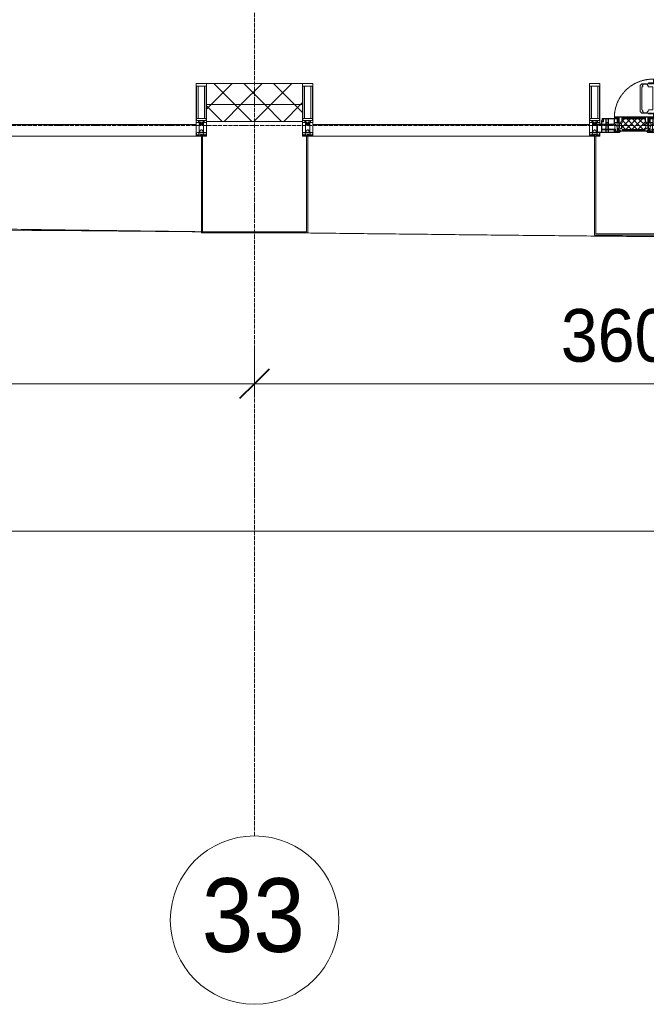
# Model space of a CAD drawing. Header units: millimetres. Extents: x 105790 to 201854, y 7718 to 225473.
# Tile 28 of 50: x 128435 to 131410, y 11226 to 15903. Entities that reach past the tile are written whole.
import ezdxf

# ---------------------------------------------------------------- set-up
doc = ezdxf.new("R2010")
doc.units = ezdxf.units.MM
for name, pattern in [('-D1-02х01', [3, 2, -1]), ('ADSK_Линия сетки', [25, 20, -2.5, 0, -2.5]), ('Линия сетки', [25, 20, -2.5, 0, -2.5])]:
    doc.linetypes.add(name, pattern=pattern)
for name, color, linetype, lineweight in [('Импосты витража', 7, 'Continuous', 18), ('Колонны', 7, 'Continuous', 18), ('Окна', 7, 'Continuous', 18), ('Оси', 7, 'Continuous', 9), ('Панели витража', 7, 'Continuous', 18), ('Размеры', 7, 'Continuous', 9), ('Размеры-100', 7, 'Continuous', 9), ('Стены разрез', 7, 'Continuous', 40), ('Стены штриховка', 7, 'Continuous', 40), ('Форма', 7, 'Continuous', 18), ('Формообразующий элемент-перекрытие', 7, 'Continuous', 18), ('Элементы узлов', 7, 'Continuous', 18)]:
    doc.layers.add(name, color=color, linetype=linetype, lineweight=lineweight)
doc.styles.add('Arial', font='arial.ttf', dxfattribs={"width": 0.9, "height": 250})
doc.styles.add('Arial_1', font='arial.ttf', dxfattribs={"width": 0.9, "height": 350})
doc.dimstyles.new('Основной_2_5_мм', dxfattribs={"dimscale": 304.8, "dimtxt": 255.06485, "dimasz": 0.463911, "dimexe": 0.492126, "dimexo": 0.492126, "dimgap": 0.098425, "dimtad": 1, "dimdec": 0, "dimdsep": 46, "dimtxsty": 'Arial', "dimblk1": 'OBLIQUE', "dimblk2": 'OBLIQUE', "dimsah": 1, "dimcen": 0.09, "dimdle": 0.492126, "dimazin": 2, "dimtfac": 1, "dimtdec": 4, "dimtix": 1, "dimtmove": 0, "dimatfit": 3, "dimfxl": 1, "dimtvp": 1, "dimtolj": 1, "dimtzin": 0, "dimlwd": 20, "dimlwe": 20, "dimarcsym": 2})
pattern_1 = [(45, (0, 0), (-70.71068, 70.71068), []), (135, (0, 0), (-70.71068, -70.71068), [])]

# ---------------------------------------------------------------- blocks, each defined once
blk = doc.blocks.new('A_PAN_Створка - 383мм-7508021-МКСС_К4_L23_78_000_')
at = {"layer": 'Панели витража', "lineweight": 5}
h = blk.add_hatch(dxfattribs=at)
h.set_pattern_fill('FP_5', color=256, style=0, pattern_type=2)
h.set_pattern_definition([(45, (-131350, -15350), (-14.1421356, 14.1421356), []), (135, (-131350, -15350), (-14.1421356, -14.1421356), [])])
h.paths.add_polyline_path([(54.5, 31.8), (54.9, 34.1), (57.2, 36.4), (57.2, 60.8), (54.6, 63.4), (53.6, 82.7), (-54.6, 81.8), (-54.6, 63.4), (-57.2, 60.8), (-57.2, 36.4), (-54.9, 34.1), (-54.5, 31.8), (53.6, 31.8)])
at = {"layer": 'Окна', "lineweight": 5}
for p, q in [((39.7, 249), (31.1, 240.4)), ((31.1, 117.6), (31.1, 240.4)), ((41.4, 234.2), (39.1, 233.8)), ((70.1, 249), (39.7, 249)), ((41.4, 234.2), (43.5, 236.3)), ((45, 244.7), (42.3, 239.8)), ((42.3, 239.8), (43.5, 236.3)), ((45.9, 246.8), (45, 244.7)), ((63.3, 246.8), (45.9, 246.8)), ((64.1, 245), (63.3, 246.8)), ((64.1, 245), (66.7, 241)), ((66.7, 241), (68.6, 239.7)), ((68.6, 239.7), (68.6, 236.4)), ((68.6, 236.4), (71.1, 233.9)), ((70.1, 252.9), (70.1, 249)), ((95.1, 252.9), (70.1, 252.9)), ((71.1, 233.9), (89.5, 233.9)), ((74.1, 248.4), (74.1, 252.9)), ((89.1, 248.4), (74.1, 248.4)), ((89.1, 252.9), (89.1, 248.4)), ((89.5, 233.9), (90.6, 232.8)), ((93.1, 248.4), (93.1, 252.9)), ((97.9, 248.4), (93.1, 248.4)), ((95.1, 270.5), (95.1, 252.9)), ((99.6, 270.5), (95.1, 270.5)), ((97.9, 262.4), (95.1, 262.4)), ((97.9, 262.4), (97.9, 248.4)), ((99.6, 270.5), (99.6, 87.5)), ((39.1, 179), (39.1, 233.8)), ((90.6, 125.2), (90.6, 232.8)), ((39.1, 179), (39.1, 124.2)), ((39.7, 109), (31.1, 117.6)), ((41.4, 123.8), (39.1, 124.2)), ((70.1, 109), (39.7, 109)), ((41.4, 123.8), (43.5, 121.7)), ((42.3, 118.2), (43.5, 121.7)), ((45, 113.3), (42.3, 118.2)), ((45.9, 111.2), (45, 113.3)), ((63.3, 111.2), (45.9, 111.2)), ((64.1, 113), (63.3, 111.2)), ((64.1, 113), (66.7, 117)), ((66.7, 117), (68.6, 118.3)), ((68.6, 121.6), (71.1, 124.1)), ((68.6, 118.3), (68.6, 121.6)), ((70.1, 105.1), (70.1, 109)), ((95.1, 105.1), (70.1, 105.1)), ((71.1, 124.1), (89.5, 124.1)), ((74.1, 109.6), (74.1, 105.1)), ((89.1, 109.6), (74.1, 109.6)), ((89.1, 105.1), (89.1, 109.6)), ((89.5, 124.1), (90.6, 125.2)), ((93.1, 109.6), (93.1, 105.1)), ((97.9, 109.6), (93.1, 109.6)), ((95.1, 87.5), (95.1, 105.1)), ((97.9, 95.6), (95.1, 95.6)), ((97.9, 95.6), (97.9, 109.6)), ((-171, 57), (-156, 57)), ((-171, 17), (-171, 57)), ((-153, 73.5), (-150, 73.5)), ((-153, 60), (-153, 73.5)), ((-150, 84), (-78, 84)), ((-150, 73.5), (-150, 84)), ((-91.5, 92), (91.5, 92)), ((-91.5, 87.5), (-91.5, 92)), ((-73.9, 87.5), (-91.5, 87.5)), ((-78, 84), (-78, 23.5)), ((-73.9, 62.5), (-73.9, 87.5)), ((-70, 62.5), (-73.9, 62.5)), ((-70, 32.1), (-70, 62.5)), ((70, 62.5), (70, 32.1)), ((73.9, 62.5), (70, 62.5)), ((73.9, 87.5), (73.9, 62.5)), ((91.5, 87.5), (73.9, 87.5)), ((78, 84), (150, 84)), ((78, 23.5), (78, 84)), ((91.5, 92), (91.5, 87.5)), ((99.6, 87.5), (95.1, 87.5)), ((150, 84), (150, 73.5)), ((150, 73.5), (153, 73.5)), ((153, 73.5), (153, 60)), ((156, 57), (171, 57)), ((171, 57), (171, 17)), ((-67.9, 17), (-171, 17)), ((-78, 23.5), (-67.9, 23.5)), ((-61.4, 23.5), (-70, 32.1)), ((-67.9, 23.5), (-64.6, 26.8)), ((-67.9, 17), (-67.9, 23.5)), ((-61.4, 23.5), (-67.9, 17)), ((-64.6, 26.8), (-61.4, 23.5)), ((61.4, 23.5), (-61.4, 23.5)), ((70, 32.1), (61.4, 23.5)), ((61.4, 23.5), (64.6, 26.8)), ((67.9, 17), (61.4, 23.5)), ((64.6, 26.8), (67.9, 23.5)), ((67.9, 23.5), (67.9, 17)), ((67.9, 23.5), (78, 23.5)), ((171, 17), (67.9, 17))]:
    blk.add_line(p, q, dxfattribs=at)
at = {"layer": 'Окна', "color": 253, "lineweight": 5, "true_color": 0xaaaaaa}
for p, q in [((-171, 55.5), (-152, 55.5)), ((-152, 20), (-152, 73.5)), ((-150.5, 69.5), (-150.5, 73.5)), ((-145, 69.5), (-150.5, 69.5)), ((-150.5, 33.6), (-150.5, 68)), ((-150.5, 68), (-143.5, 68)), ((-150.5, 56.6), (-132.4, 56.6)), ((-136.4, 52.4), (-150.5, 52.4)), ((-148.5, 82.5), (-132.4, 82.5)), ((-148.5, 81), (-148.5, 82.5)), ((-143.5, 81), (-148.5, 81)), ((-145, 69.5), (-145, 79.5)), ((-143.5, 68), (-143.5, 81)), ((-137.2, 54.8), (-135.8, 50.8)), ((-132.5, 54.8), (-137.2, 54.8)), ((-132.1, 49), (-135.8, 50.8)), ((-132.5, 53.8), (-133.4, 52)), ((-133.4, 52), (-130.1, 50.4)), ((-132.5, 53.8), (-132.5, 54.8)), ((-132.4, 56.6), (-132.4, 82.5)), ((-132.1, 49), (-132.1, 36.8)), ((-131, 82.5), (-120.8, 82.5)), ((-131, 82.5), (-131, 64.6)), ((-131, 64.6), (-120.8, 64.6)), ((-131, 56.5), (-131, 62.6)), ((-120.8, 62.6), (-131, 62.6)), ((-131, 56.5), (-120.8, 56.5)), ((-131, 55.1), (-131, 52.7)), ((-120.8, 55.1), (-131, 55.1)), ((-129.4, 51.1), (-131, 52.7)), ((-130.1, 50.4), (-129.4, 51.1)), ((-130.1, 35.3), (-130.1, 50.4)), ((-122.4, 51.1), (-120.8, 52.7)), ((-121.7, 50.4), (-122.4, 51.1)), ((-118.4, 52), (-121.7, 50.4)), ((-121.7, 35.3), (-121.7, 50.4)), ((-120.8, 82.5), (-120.8, 64.6)), ((-120.8, 56.5), (-120.8, 62.6)), ((-120.8, 55.1), (-120.8, 52.7)), ((-119.7, 49), (-115.9, 50.8)), ((-119.7, 49), (-119.7, 36.8)), ((-119.3, 82.5), (-92.5, 82.5)), ((-119.3, 56.6), (-119.3, 82.5)), ((-92.5, 56.6), (-119.3, 56.6)), ((-119.3, 54.8), (-114.6, 54.8)), ((-119.3, 53.8), (-119.3, 54.8)), ((-119.3, 53.8), (-118.4, 52)), ((-114.6, 54.8), (-115.9, 50.8)), ((-94.1, 52.5), (-115.3, 52.5)), ((-89.9, 50.9), (-94.1, 52.5)), ((-92.5, 56.6), (-92.5, 82.5)), ((-90.8, 82.5), (-79.5, 82.5)), ((-90.8, 64.6), (-90.8, 82.5)), ((-80.1, 64.6), (-90.8, 64.6)), ((-90.8, 62.7), (-90.8, 56.6)), ((-80.4, 62.7), (-90.8, 62.7)), ((-90.8, 56.6), (-85.9, 56.6)), ((-89.9, 52.2), (-88.6, 53.5)), ((-89.9, 52.2), (-89.9, 50.9)), ((-89.9, 35.1), (-89.9, 50.9)), ((-85.9, 53.5), (-88.6, 53.5)), ((-85.9, 56.6), (-85.9, 53.5)), ((-85.9, 53.5), (-78, 45.6)), ((-85, 84), (-85, 87.5)), ((-85, 87.5), (-78, 87.5)), ((-78, 84), (-85, 84)), ((-80.4, 61.1), (-80.4, 62.7)), ((-78, 61.1), (-80.4, 61.1)), ((-80.1, 66.1), (-80.1, 64.6)), ((-78, 66.1), (-80.1, 66.1)), ((-79.5, 82.5), (-79.5, 80.6)), ((-79.5, 80.6), (-78, 80.6)), ((-78, 87.5), (-78, 84)), ((-78, 66.1), (-78, 61.1)), ((78, 87.5), (78, 84)), ((85, 87.5), (78, 87.5)), ((78, 84), (85, 84)), ((79.5, 80.6), (78, 80.6)), ((78, 66.1), (78, 61.1)), ((78, 66.1), (80.1, 66.1)), ((78, 61.1), (80.4, 61.1)), ((85.9, 53.5), (78, 45.6)), ((90.8, 82.5), (79.5, 82.5)), ((79.5, 82.5), (79.5, 80.6)), ((80.1, 66.1), (80.1, 64.6)), ((80.1, 64.6), (90.8, 64.6)), ((80.4, 62.7), (90.8, 62.7)), ((80.4, 61.1), (80.4, 62.7)), ((85, 84), (85, 87.5)), ((85.9, 56.6), (85.9, 53.5)), ((90.8, 56.6), (85.9, 56.6)), ((85.9, 53.5), (88.6, 53.5)), ((89.9, 52.2), (88.6, 53.5)), ((89.9, 50.9), (94.1, 52.5)), ((89.9, 52.2), (89.9, 50.9)), ((89.9, 35.1), (89.9, 50.9)), ((90.8, 64.6), (90.8, 82.5)), ((90.8, 62.7), (90.8, 56.6)), ((119.3, 82.5), (92.5, 82.5)), ((92.5, 56.6), (92.5, 82.5)), ((92.5, 56.6), (119.3, 56.6)), ((94.1, 52.5), (115.3, 52.5)), ((114.6, 54.8), (115.9, 50.8)), ((119.3, 54.8), (114.6, 54.8)), ((119.7, 49), (115.9, 50.8)), ((119.3, 53.8), (118.4, 52)), ((118.4, 52), (121.7, 50.4)), ((119.3, 56.6), (119.3, 82.5)), ((119.3, 53.8), (119.3, 54.8)), ((119.7, 49), (119.7, 36.8)), ((120.8, 82.5), (120.8, 64.6)), ((131, 82.5), (120.8, 82.5)), ((131, 64.6), (120.8, 64.6)), ((120.8, 56.5), (120.8, 62.6)), ((120.8, 62.6), (131, 62.6)), ((131, 56.5), (120.8, 56.5)), ((120.8, 55.1), (120.8, 52.7)), ((120.8, 55.1), (131, 55.1)), ((122.4, 51.1), (120.8, 52.7)), ((121.7, 50.4), (122.4, 51.1)), ((121.7, 35.3), (121.7, 50.4)), ((129.4, 51.1), (131, 52.7)), ((130.1, 50.4), (129.4, 51.1)), ((133.4, 52), (130.1, 50.4)), ((130.1, 35.3), (130.1, 50.4)), ((131, 82.5), (131, 64.6)), ((131, 56.5), (131, 62.6)), ((131, 55.1), (131, 52.7)), ((132.1, 49), (135.8, 50.8)), ((132.1, 49), (132.1, 36.8)), ((132.4, 56.6), (132.4, 82.5)), ((148.5, 82.5), (132.4, 82.5)), ((150.5, 56.6), (132.4, 56.6)), ((132.5, 54.8), (137.2, 54.8)), ((132.5, 53.8), (132.5, 54.8)), ((132.5, 53.8), (133.4, 52)), ((137.2, 54.8), (135.8, 50.8)), ((136.4, 52.4), (150.5, 52.4)), ((143.5, 81), (148.5, 81)), ((143.5, 68), (143.5, 81)), ((150.5, 68), (143.5, 68)), ((145, 69.5), (145, 79.5)), ((145, 69.5), (150.5, 69.5)), ((148.5, 81), (148.5, 82.5)), ((150.5, 69.5), (150.5, 73.5)), ((150.5, 33.6), (150.5, 68)), ((152, 20), (152, 73.5)), ((171, 55.5), (152, 55.5)), ((-171, 18.5), (-153.5, 18.5)), ((-153.5, 18.5), (-152, 20)), ((-136.3, 33.6), (-150.5, 33.6)), ((-150.5, 29.4), (-132.4, 29.4)), ((-150.5, 17), (-150.5, 29.4)), ((-132.4, 18.6), (-150.5, 18.6)), ((-137.2, 31), (-135.8, 35)), ((-132.5, 31), (-137.2, 31)), ((-132.1, 36.8), (-135.8, 35)), ((-133.4, 33.7), (-130.1, 35.3)), ((-132.5, 31.9), (-133.4, 33.7)), ((-132.5, 31.9), (-132.5, 31)), ((-132.4, 29.4), (-132.4, 18.6)), ((-129.4, 34.6), (-131, 33)), ((-131, 30.9), (-131, 33)), ((-120.8, 30.9), (-131, 30.9)), ((-131, 29.5), (-120.8, 29.5)), ((-131, 18.2), (-131, 29.5)), ((-120.8, 18.2), (-131, 18.2)), ((-130.1, 35.3), (-129.4, 34.6)), ((-121.7, 35.3), (-122.4, 34.6)), ((-122.4, 34.6), (-120.8, 33)), ((-118.4, 33.7), (-121.7, 35.3)), ((-120.8, 30.9), (-120.8, 33)), ((-120.8, 18.2), (-120.8, 29.5)), ((-119.7, 36.8), (-115.9, 35)), ((-119.3, 31.9), (-118.4, 33.7)), ((-119.3, 31.9), (-119.3, 31)), ((-119.3, 31), (-114.6, 31)), ((-92.5, 29.4), (-119.3, 29.4)), ((-119.3, 29.4), (-119.3, 18.6)), ((-119.3, 18.6), (-92.5, 18.6)), ((-114.6, 31), (-115.9, 35)), ((-94.1, 33.5), (-115.4, 33.5)), ((-89.9, 35.1), (-94.1, 33.5)), ((-92.5, 18.6), (-92.5, 29.4)), ((-90.8, 18.5), (-90.8, 29.4)), ((-90.8, 29.4), (-85.9, 29.4)), ((-87.3, 18.5), (-90.8, 18.5)), ((-89.9, 32.5), (-89.9, 35.1)), ((-85.9, 32.5), (-89.9, 32.5)), ((-87.3, 21.9), (-85.9, 21.9)), ((-87.3, 20.4), (-87.3, 21.9)), ((-87.3, 20.4), (-87.3, 18.5)), ((-84.8, 20.4), (-87.3, 20.4)), ((-85.9, 29.4), (-85.9, 32.5)), ((-85.9, 21.9), (-85.9, 29.4)), ((-85.9, 18.2), (-85.9, 20.4)), ((-75.9, 18.2), (-85.9, 18.2)), ((-83.4, 20.4), (-84.8, 20.4)), ((-70, 33.8), (-83.4, 20.4)), ((-78, 45.6), (-78, 36.8)), ((-78, 36.8), (-70, 36.8)), ((-75.9, 23.5), (-73, 23.5)), ((-75.9, 21.5), (-75.9, 23.5)), ((-75.9, 21.5), (-75.9, 18.2)), ((-74.9, 21.5), (-75.9, 21.5)), ((-74.9, 17.9), (-74.9, 21.5)), ((-68.9, 17.9), (-74.9, 17.9)), ((-67.2, 29.3), (-73, 23.5)), ((-70, 36.8), (-70, 33.8)), ((-68.9, 21.5), (-68.9, 17.9)), ((-67.9, 21.5), (-68.9, 21.5)), ((-67.9, 23.5), (-64.6, 26.8)), ((-67.9, 21.5), (-67.9, 23.5)), ((-64.6, 26.8), (-67.2, 29.3)), ((64.6, 26.8), (67.2, 29.3)), ((67.9, 23.5), (64.6, 26.8)), ((67.2, 29.3), (73, 23.5)), ((67.9, 21.5), (67.9, 23.5)), ((67.9, 21.5), (68.9, 21.5)), ((68.9, 21.5), (68.9, 17.9)), ((68.9, 17.9), (74.9, 17.9)), ((70, 36.8), (70, 33.8)), ((78, 36.8), (70, 36.8)), ((70, 33.8), (83.4, 20.4)), ((75.9, 23.5), (73, 23.5)), ((74.9, 21.5), (75.9, 21.5)), ((74.9, 17.9), (74.9, 21.5)), ((75.9, 21.5), (75.9, 23.5)), ((75.9, 21.5), (75.9, 18.2)), ((75.9, 18.2), (85.9, 18.2)), ((78, 45.6), (78, 36.8)), ((83.4, 20.4), (84.8, 20.4)), ((84.8, 20.4), (87.3, 20.4)), ((85.9, 32.5), (89.9, 32.5)), ((85.9, 29.4), (85.9, 32.5)), ((85.9, 21.9), (85.9, 29.4)), ((90.8, 29.4), (85.9, 29.4)), ((87.3, 21.9), (85.9, 21.9)), ((85.9, 18.2), (85.9, 20.4)), ((87.3, 20.4), (87.3, 21.9)), ((87.3, 20.4), (87.3, 18.5)), ((87.3, 18.5), (90.8, 18.5)), ((89.9, 35.1), (94.1, 33.5)), ((89.9, 32.5), (89.9, 35.1)), ((90.8, 18.5), (90.8, 29.4)), ((92.5, 18.6), (92.5, 29.4)), ((92.5, 29.4), (119.3, 29.4)), ((119.3, 18.6), (92.5, 18.6)), ((94.1, 33.5), (115.4, 33.5)), ((114.6, 31), (115.9, 35)), ((119.3, 31), (114.6, 31)), ((119.7, 36.8), (115.9, 35)), ((118.4, 33.7), (121.7, 35.3)), ((119.3, 31.9), (118.4, 33.7)), ((119.3, 31.9), (119.3, 31)), ((119.3, 29.4), (119.3, 18.6)), ((122.4, 34.6), (120.8, 33)), ((120.8, 30.9), (120.8, 33)), ((120.8, 30.9), (131, 30.9)), ((120.8, 18.2), (120.8, 29.5)), ((131, 29.5), (120.8, 29.5)), ((120.8, 18.2), (131, 18.2)), ((121.7, 35.3), (122.4, 34.6)), ((130.1, 35.3), (129.4, 34.6)), ((129.4, 34.6), (131, 33)), ((133.4, 33.7), (130.1, 35.3)), ((131, 30.9), (131, 33)), ((131, 18.2), (131, 29.5)), ((132.1, 36.8), (135.8, 35)), ((150.5, 29.4), (132.4, 29.4)), ((132.4, 29.4), (132.4, 18.6)), ((132.4, 18.6), (150.5, 18.6)), ((132.5, 31.9), (133.4, 33.7)), ((132.5, 31.9), (132.5, 31)), ((132.5, 31), (137.2, 31)), ((137.2, 31), (135.8, 35)), ((136.3, 33.6), (150.5, 33.6)), ((150.5, 17), (150.5, 29.4)), ((153.5, 18.5), (152, 20)), ((171, 18.5), (153.5, 18.5))]:
    blk.add_line(p, q, dxfattribs=at)
at = {"layer": 'Окна', "linetype": '-D1-02х01', "lineweight": 5}
blk.add_arc((91.4, 87.5), 183, 88.8555, 178.5909, dxfattribs=at)
at = {"layer": 'Окна', "lineweight": 5}
for centre, start, end in [((-156, 60), 270, 360), ((156, 60), 180, 270)]:
    blk.add_arc(centre, 3, start, end, dxfattribs=at)
at = {"layer": 'Элементы узлов', "color": 253, "lineweight": 5, "true_color": 0xaaaaaa}
for p, q in [((-91.5, 92), (-91.5, 87.5)), ((-91.5, 92), (91.5, 92)), ((-91.5, 87.5), (-73.9, 87.5)), ((-83.4, 90.3), (-69.4, 90.3)), ((-83.4, 90.3), (-83.4, 87.5)), ((-73.9, 87.5), (-73.9, 62.5)), ((-69.4, 85.5), (-73.9, 85.5)), ((-73.9, 81.5), (-69.4, 81.5)), ((-69.4, 66.5), (-73.9, 66.5)), ((-73.9, 62.5), (-70, 62.5)), ((-70, 62.5), (-70, 32.1)), ((-69.4, 90.3), (-69.4, 85.5)), ((-69.4, 81.5), (-69.4, 66.5)), ((-67.9, 89.3), (-66.9, 90.3)), ((-67.9, 62.5), (-67.9, 89.3)), ((-61.7, 62.5), (-67.9, 62.5)), ((-66, 56.5), (-67.8, 55.7)), ((-67.8, 55.7), (-67.8, 38.3)), ((-66.9, 90.3), (-57.4, 90.3)), ((-66, 56.5), (-62, 59.1)), ((-62, 59.1), (-60.7, 61)), ((-60.1, 67.7), (-61.7, 64.9)), ((-61.7, 64.9), (-61.7, 62.5)), ((-60.7, 61), (-57.4, 61)), ((-56.4, 67.7), (-60.1, 67.7)), ((-57.4, 90.3), (-56.4, 89.4)), ((-57.4, 61), (-54.9, 63.5)), ((-54.6, 63.4), (-57.2, 60.8)), ((-57.2, 60.8), (-57.2, 36.4)), ((-56.4, 89.4), (-56.4, 67.7)), ((-53.9, 90.3), (-54.9, 89.3)), ((-54.9, 89.3), (-54.9, 85.6)), ((-54.9, 85.6), (-53.9, 84.6)), ((-54.9, 81.9), (-53.8, 83)), ((-54.9, 63.5), (-54.9, 81.9)), ((-53.6, 82.7), (-54.6, 81.8)), ((-54.6, 81.8), (-54.6, 63.4)), ((53.9, 90.3), (-53.9, 90.3)), ((-53.9, 84.6), (53.9, 84.6)), ((53.8, 83), (-53.8, 83)), ((53.6, 82.7), (-53.6, 82.7)), ((54.6, 81.8), (53.6, 82.7)), ((54.9, 81.9), (53.8, 83)), ((53.9, 90.3), (54.9, 89.3)), ((54.9, 85.6), (53.9, 84.6)), ((54.6, 63.4), (54.6, 81.8)), ((57.2, 60.8), (54.6, 63.4)), ((54.9, 89.3), (54.9, 85.6)), ((54.9, 63.5), (54.9, 81.9)), ((57.4, 61), (54.9, 63.5)), ((57.4, 90.3), (56.4, 89.4)), ((56.4, 89.4), (56.4, 67.7)), ((56.4, 67.7), (60.1, 67.7)), ((57.2, 36.4), (57.2, 60.8)), ((66.9, 90.3), (57.4, 90.3)), ((60.7, 61), (57.4, 61)), ((60.1, 67.7), (61.7, 64.9)), ((62, 59.1), (60.7, 61)), ((61.7, 64.9), (61.7, 62.5)), ((61.7, 62.5), (67.9, 62.5)), ((66, 56.5), (62, 59.1)), ((66, 56.5), (67.8, 55.7)), ((67.9, 89.3), (66.9, 90.3)), ((67.8, 55.7), (67.8, 38.3)), ((67.9, 62.5), (67.9, 89.3)), ((69.4, 90.3), (69.4, 85.5)), ((83.4, 90.3), (69.4, 90.3)), ((69.4, 85.5), (73.9, 85.5)), ((69.4, 81.5), (69.4, 66.5)), ((73.9, 81.5), (69.4, 81.5)), ((69.4, 66.5), (73.9, 66.5)), ((70, 62.5), (70, 32.1)), ((73.9, 62.5), (70, 62.5)), ((91.5, 87.5), (73.9, 87.5)), ((73.9, 87.5), (73.9, 62.5)), ((83.4, 90.3), (83.4, 87.5)), ((91.5, 92), (91.5, 87.5)), ((-70, 32.1), (-61.4, 23.5)), ((-67.8, 38.3), (-65.7, 37.4)), ((-65.7, 37.4), (-60.8, 34.7)), ((61.4, 23.5), (-61.4, 23.5)), ((-60.8, 34.7), (-57.3, 35.9)), ((-55.2, 33.8), (-57.3, 35.9)), ((-57.2, 36.4), (-54.9, 34.1)), ((-55.2, 33.8), (-54.8, 31.5)), ((-54.9, 34.1), (-54.5, 31.8)), ((-53.9, 30.5), (-54.9, 29.5)), ((-54.9, 29.5), (-54.9, 25.8)), ((-54.9, 25.8), (-53.9, 24.8)), ((0, 31.5), (-54.8, 31.5)), ((-54.5, 31.8), (54.5, 31.8)), ((53.9, 30.5), (-53.9, 30.5)), ((-53.9, 24.8), (53.9, 24.8)), ((0, 31.5), (54.8, 31.5)), ((53.9, 30.5), (54.9, 29.5)), ((54.9, 25.8), (53.9, 24.8)), ((54.5, 31.8), (54.9, 34.1)), ((55.2, 33.8), (54.8, 31.5)), ((54.9, 34.1), (57.2, 36.4)), ((54.9, 29.5), (54.9, 25.8)), ((55.2, 33.8), (57.3, 35.9)), ((60.8, 34.7), (57.3, 35.9)), ((65.7, 37.4), (60.8, 34.7)), ((70, 32.1), (61.4, 23.5)), ((67.8, 38.3), (65.7, 37.4))]:
    blk.add_line(p, q, dxfattribs=at)
blk = doc.blocks.new('System Panel - A_PAN_Glass-7508020-МКСС_К4_L23_78_000_')
at = {"layer": 'Панели витража', "color": 253, "lineweight": 5, "true_color": 0xaaaaaa}
for p, q in [((656.25, 55), (-656.25, 55)), ((-656.25, 55), (-656.25, 0)), ((656.25, 0), (656.25, 55)), ((-656.25, 0), (656.25, 0))]:
    blk.add_line(p, q, dxfattribs=at)
blk = doc.blocks.new('Rectangular Mullion - 50Wx250H-2623690-МКСС_К4_L23_78_000_')
at = {"layer": 'Элементы узлов', "color": 253, "lineweight": 5, "true_color": 0xaaaaaa}
for p, q in [((-25, 65.2), (-25, 250)), ((-25, 250), (0, 250)), ((-23, 237.3), (0, 237.3)), ((-23, 237.3), (-23, 73.6)), ((-14.9, 84), (-14.9, 237.3)), ((25, 250), (0, 250)), ((23, 237.3), (0, 237.3)), ((14.9, 84), (14.9, 237.3)), ((23, 237.3), (23, 73.6)), ((25, 65.2), (25, 250)), ((-14, 65.2), (-25, 65.2)), ((0, 84), (-23, 84)), ((-0.5, 73.6), (-23, 73.6)), ((-14, 71.3), (-14, 65.2)), ((-10, 71.3), (-14, 71.3)), ((-10, 53), (-10, 71.3)), ((-8.7, 53), (-10, 53)), ((-10, 53), (-10, 17)), ((-8.7, 53), (-7, 54.7)), ((-7, 65.2), (-5.9, 67.3)), ((-7, 65.2), (-7, 54.7)), ((-4.1, 67.3), (-5.9, 67.3)), ((-4.1, 67.3), (-2.9, 65.1)), ((-2.9, 65.1), (-2.9, 54.6)), ((-1.3, 53), (-2.9, 54.6)), ((0, 53), (-1.3, 53)), ((0, 84), (23, 84)), ((0, 53), (1.3, 53)), ((0.5, 73.6), (23, 73.6)), ((1.3, 53), (2.9, 54.6)), ((4.1, 67.3), (2.9, 65.1)), ((2.9, 65.1), (2.9, 54.6)), ((4.1, 67.3), (5.9, 67.3)), ((7, 65.2), (5.9, 67.3)), ((7, 65.2), (7, 54.7)), ((8.7, 53), (7, 54.7)), ((8.7, 53), (10, 53)), ((10, 71.3), (14, 71.3)), ((10, 53), (10, 71.3)), ((10, 53), (10, 17)), ((14, 71.3), (14, 65.2)), ((14, 65.2), (25, 65.2)), ((-23.8, 14.6), (-25, 14.2)), ((-25, 0), (-25, 14.2)), ((-22.3, 17), (-23.8, 17)), ((-23.8, 17), (-23.8, 14.6)), ((-22.5, 10.6), (-23.8, 14.6)), ((-22.5, 10.6), (-23.7, 9.9)), ((-23.7, 1.3), (-23.7, 9.9)), ((-23.7, 1.3), (-11.8, 1.3)), ((-23.2, 10.2), (-22.5, 8)), ((-22.5, 8), (-22.5, 4.5)), ((-21.3, 4.5), (-22.5, 4.5)), ((-22.3, 17), (-22.3, 16)), ((-22.3, 16), (-21.3, 16)), ((-19, 17.6), (-21.3, 16)), ((-21.3, 4.5), (-21.3, 6.5)), ((-21.3, 6.5), (-14.2, 6.5)), ((-18.4, 16.6), (-19, 17.6)), ((-7.4, 16.6), (-18.4, 16.6)), ((-14.2, 6.5), (-14.2, 4.5)), ((-13.2, 4.5), (-14.2, 4.5)), ((-13.2, 4.5), (-12.2, 7.2)), ((-12.7, 7.6), (-11.3, 11.4)), ((-12.7, 7.6), (-11.8, 6.9)), ((-12.2, 9), (-12.2, 14.8)), ((-12.2, 14.8), (0, 14.8)), ((-11.8, 1.3), (-11.8, 6.9)), ((-10.5, 11.2), (-11.3, 11.4)), ((-10.5, 1.5), (-10.5, 11.2)), ((-4.8, 1.5), (-10.5, 1.5)), ((-10, 17), (-7.5, 17)), ((-8.5, 23), (-1.5, 30)), ((-8.5, 18.5), (-8.5, 23)), ((-7.5, 18.5), (-8.5, 18.5)), ((-7.5, 17), (-7.5, 18.5)), ((-7.4, 18), (-7.4, 16.6)), ((-2.6, 18), (-7.4, 18)), ((0, 8), (-4.8, 8)), ((-4.8, 1.5), (-4.8, 8)), ((-2.6, 18), (-2.6, 16.8)), ((-2.6, 16.8), (0, 16.8)), ((-1.5, 30), (0, 30)), ((1.5, 30), (0, 30)), ((2.6, 16.8), (0, 16.8)), ((0, 14.8), (0, 16.8)), ((0, 14.8), (0, 16.8)), ((12.2, 14.8), (0, 14.8)), ((0, 0), (0, 8)), ((0, 8), (4.8, 8)), ((0, 0), (0, 8)), ((8.5, 23), (1.5, 30)), ((2.6, 18), (2.6, 16.8)), ((2.6, 18), (7.4, 18)), ((4.8, 1.5), (4.8, 8)), ((4.8, 1.5), (10.5, 1.5)), ((7.4, 18), (7.4, 16.6)), ((7.4, 16.6), (18.4, 16.6)), ((7.5, 18.5), (8.5, 18.5)), ((7.5, 17), (7.5, 18.5)), ((10, 17), (7.5, 17)), ((8.5, 18.5), (8.5, 23)), ((10.5, 11.2), (11.3, 11.4)), ((10.5, 1.5), (10.5, 11.2)), ((12.7, 7.6), (11.3, 11.4)), ((12.7, 7.6), (11.8, 6.9)), ((11.8, 1.3), (11.8, 6.9)), ((23.7, 1.3), (11.8, 1.3)), ((12.2, 9), (12.2, 14.8)), ((13.2, 4.5), (12.2, 7.2)), ((13.2, 4.5), (14.2, 4.5)), ((21.3, 6.5), (14.2, 6.5)), ((14.2, 6.5), (14.2, 4.5)), ((18.4, 16.6), (19, 17.6)), ((19, 17.6), (21.3, 16)), ((22.3, 16), (21.3, 16)), ((21.3, 4.5), (21.3, 6.5)), ((21.3, 4.5), (22.5, 4.5)), ((22.3, 17), (22.3, 16)), ((22.3, 17), (23.8, 17)), ((22.5, 10.6), (23.8, 14.6)), ((22.5, 10.6), (23.7, 9.9)), ((23.2, 10.2), (22.5, 8)), ((22.5, 8), (22.5, 4.5)), ((23.7, 1.3), (23.7, 9.9)), ((23.8, 17), (23.8, 14.6)), ((23.8, 14.6), (25, 14.2)), ((25, 0), (25, 14.2)), ((-25, 0), (0, 0)), ((25, 0), (0, 0))]:
    blk.add_line(p, q, dxfattribs=at)
for centre, start, end in [((-0.5, 73.1), 360, 90), ((0.5, 73.1), 90, 180)]:
    blk.add_arc(centre, 0.5, start, end, dxfattribs=at)
blk = doc.blocks.new('Rectangular Mullion - R_StandardFrame_50Wx250H-V33-МКСС_К4_L23_78_000_')
at = {"layer": 'Импосты витража', "color": 253, "lineweight": 5, "true_color": 0xaaaaaa}
for p, q in [((-25, -250), (-25, 0)), ((-25, 0), (0, 0)), ((5, 0), (25, 0)), ((25, 0), (25, -250)), ((25, -250), (-25, -250))]:
    blk.add_line(p, q, dxfattribs=at)
blk = doc.blocks.new('Rectangular Mullion - R_StandardFrame_50Wx250H-7505731-МКСС_К4_L23_78_000_')
at = {"layer": 'Импосты витража', "color": 253, "lineweight": 5, "true_color": 0xaaaaaa}
for p, q in [((-25, -250), (-25, 0)), ((-25, 0), (-5, 0)), ((0, 0), (25, 0)), ((25, 0), (25, -250)), ((25, -250), (-25, -250))]:
    blk.add_line(p, q, dxfattribs=at)
blk = doc.blocks.new('Rectangular Mullion - R_StandardFrame_50Wx250H-V34-МКСС_К4_L23_78_000_')
at = {"layer": 'Импосты витража', "color": 253, "lineweight": 5, "true_color": 0xaaaaaa}
for p, q in [((-25, -250), (-25, 0)), ((-25, 0), (0, 0)), ((5, 0), (25, 0)), ((25, 0), (25, -17)), ((25, -57), (25, -250)), ((25, -250), (-25, -250))]:
    blk.add_line(p, q, dxfattribs=at)
blk = doc.blocks.new('A_SLK_PAN_Type1 - Прямой тип панели-6537839-МКСС_К4_L23_78_000_')
at = {"layer": 'Колонны', "lineweight": 5}
for p, q in [((-252.5, 460), (252.5, 460)), ((-252.5, 0), (-252.5, 460)), ((-247.5, 455), (-247.5, 0)), ((247.5, 455), (-247.5, 455)), ((247.5, 0), (247.5, 455)), ((252.5, 460), (252.5, 0)), ((-247.5, 0), (-252.5, 0)), ((252.5, 0), (247.5, 0))]:
    blk.add_line(p, q, dxfattribs=at)
blk = doc.blocks.new('A_SLK_PAN_Type1 - Прямой тип панели Ф-1_1-7503564-МКСС_К4_L23_78_000_')
at = {"layer": 'Колонны', "lineweight": 5}
for p, q in [((-185, 470), (185, 470)), ((-185, 0), (-185, 470)), ((185, 470), (185, 0)), ((-180, 465), (-180, 0)), ((180, 465), (-180, 465)), ((180, 0), (180, 465)), ((-180, 0), (-185, 0)), ((185, 0), (180, 0))]:
    blk.add_line(p, q, dxfattribs=at)
blk = doc.blocks.new('135_SLK_K4_AR_FCD_rvt-1-МКСС_К4_L23_78_000_')
at = {"layer": 'Стены разрез', "lineweight": 5, "true_color": 0xaaaaaa}
h = blk.add_hatch(dxfattribs=at)
h.set_pattern_fill('FP_4', color=253, style=0, pattern_type=2)
h.set_pattern_definition(pattern_1)
h.paths.add_polyline_path([(129777.5, 15500), (129777.5, 15600), (129322.5, 15600), (129322.5, 15500)])
h = blk.add_hatch(dxfattribs=at)
h.set_pattern_fill('FP_4', color=253, style=0, pattern_type=2)
h.set_pattern_definition(pattern_1)
h.paths.add_polyline_path([(129777.5, 15420), (129777.5, 15500), (129322.5, 15500), (129322.5, 15420)])
at = {"layer": 'Стены разрез', "color": 253, "lineweight": 9, "true_color": 0xaaaaaa}
for p, q in [((129777.5, 15600), (129322.5, 15600)), ((129322.5, 15600), (129322.5, 15420)), ((129777.5, 15420), (129777.5, 15600)), ((129322.5, 15420), (129777.5, 15420))]:
    blk.add_line(p, q, dxfattribs=at)
at = {"layer": 'Стены штриховка', "color": 253, "lineweight": 9, "true_color": 0xaaaaaa}
blk.add_line((129777.5, 15500), (129322.5, 15500), dxfattribs=at)
at = {"layer": 'Форма', "color": 253, "lineweight": 5, "true_color": 0xaaaaaa, "flags": 128}
blk.add_lwpolyline([(114341.6, 14827.2), (118320, 14866.3), (121358.5, 14890.7), (123765.7, 14904.4), (125726.1, 14909.6), (127355.1, 14908.1), (128728.7, 14900.7), (129604.8, 14892.1)], dxfattribs=at)
at = {"layer": 'Форма', "color": 253, "lineweight": 9, "true_color": 0xaaaaaa}
for points, knots in [([(127934.9, 14914.1), (127965.3, 14913.6), (128046, 14912.5), (128177.2, 14910.6), (128328.6, 14908.5), (128479.9, 14906.4), (128681.6, 14903.7), (128933.6, 14900.4), (129155.7, 14897.6), (129277, 14896.1), (129297.4, 14895.8)], [-0.34882066, -0.34882066, -0.34882066, -0.34882066, -0.3452381, -0.33928571, -0.33333333, -0.32738095, -0.32142857, -0.30952381, -0.29761905, -0.29520612, -0.29520612, -0.29520612, -0.29520612]), ([(129794.2, 14889.9), (129809.9, 14889.7), (129926.5, 14888.3), (130143.8, 14885.9), (130395.8, 14883.1), (130597.5, 14881), (130748.9, 14879.4), (130900.3, 14877.8), (131102, 14875.8), (131353.9, 14873.4), (131606, 14871.1), (131807.7, 14869.3), (132009.6, 14867.6), (132261.8, 14865.5), (132564.1, 14863.1), (132776, 14861.6), (132887.1, 14860.8), (132897.3, 14860.7)], [-0.2756663, -0.2756663, -0.2756663, -0.2756663, -0.2738095, -0.2619048, -0.25, -0.2440476, -0.2380952, -0.2321429, -0.2261905, -0.2142857, -0.202381, -0.1964286, -0.1904762, -0.1785714, -0.1666667, -0.1547619, -0.1535516, -0.1535516, -0.1535516, -0.1535516])]:
    blk.add_open_spline(points, degree=3, knots=knots, dxfattribs=at)
blk.add_open_spline([(129302.4, 14895.8), (129326.8, 14895.5), (129351.2, 14895.2), (129375.7, 14894.9)], degree=3, dxfattribs=at)
at = {"layer": 'Формообразующий элемент-перекрытие', "color": 253, "lineweight": 5, "true_color": 0xaaaaaa}
blk.add_open_spline([(128599.9, 14903.6), (128564.1, 14904), (128528.2, 14904.5), (128492.4, 14904.9)], degree=3, dxfattribs=at)
at = {"layer": 'Импосты витража', "color": 253, "lineweight": 5, "true_color": 0xaaaaaa}
for p in [(129297.5, 15350), (129802.5, 15350), (131165, 15350)]:
    blk.add_blockref('Rectangular Mullion - 50Wx250H-2623690-МКСС_К4_L23_78_000_', p, dxfattribs=at)
at = {"layer": 'Импосты витража', "color": 253, "lineweight": 5, "true_color": 0xaaaaaa, "extrusion": (0, 0, -1), "rotation": 180}
for name, p in [('Rectangular Mullion - R_StandardFrame_50Wx250H-V33-МКСС_К4_L23_78_000_', (-129297.5, 15350)), ('Rectangular Mullion - R_StandardFrame_50Wx250H-7505731-МКСС_К4_L23_78_000_', (-129802.5, 15350)), ('Rectangular Mullion - R_StandardFrame_50Wx250H-V34-МКСС_К4_L23_78_000_', (-131165, 15350))]:
    blk.add_blockref(name, p, dxfattribs=at)
at = {"layer": 'Колонны', "color": 253, "lineweight": 5, "true_color": 0xaaaaaa, "rotation": 180}
for name, p in [('A_SLK_PAN_Type1 - Прямой тип панели-6537839-МКСС_К4_L23_78_000_', (129550, 15350)), ('A_SLK_PAN_Type1 - Прямой тип панели Ф-1_1-7503564-МКСС_К4_L23_78_000_', (131350, 15350))]:
    blk.add_blockref(name, p, dxfattribs=at)
at = {"layer": 'Панели витража', "color": 253, "lineweight": 5, "true_color": 0xaaaaaa}
for name, p in [('A_PAN_Створка - 383мм-7508021-МКСС_К4_L23_78_000_', (131350, 15350)), ('System Panel - A_PAN_Glass-7508020-МКСС_К4_L23_78_000_', (128616.3, 15350)), ('System Panel - A_PAN_Glass-7508020-МКСС_К4_L23_78_000_', (130483.8, 15350))]:
    blk.add_blockref(name, p, dxfattribs=at)
blk = doc.blocks.new('Ось сетки - Круг_Ø8 мм-6577-МКСС_К4_L23_78_000_')
at = {"layer": 'Оси', "lineweight": 20}
for start, end in [(360, 180), (180, 360)]:
    blk.add_arc((0, 0), 4, start, end, dxfattribs=at)
blk = doc.blocks.new('DIMBLOCK8-МКСС_К4_L23_78_000_')
at = {"layer": 'Размеры-100', "lineweight": 20, "transparency": 16777216}
for p, q in [((125950, 14173.9), (125950, 14323.9)), ((129550, 14173.9), (129550, 14323.9)), ((125950, 14173.9), (129550, 14173.9)), ((125950, 14173.9), (125950, 14123.9)), ((129550, 14173.9), (129550, 14123.9))]:
    blk.add_line(p, q, dxfattribs=at)
at = {"layer": 'Размеры-100', "lineweight": 40, "transparency": 16777216}
for p, q in [((125950, 14173.9), (126020.7, 14244.6)), ((129550, 14173.9), (129620.7, 14244.6)), ((125950, 14173.9), (125879.3, 14103.2)), ((129550, 14173.9), (129479.3, 14103.2))]:
    blk.add_line(p, q, dxfattribs=at)
at = {"layer": 'Размеры-100', "color": 0, "lineweight": 20, "transparency": 16777216, "insert": (127404.7, 14528.5), "char_height": 250, "width": 828.765, "attachment_point": 1, "line_spacing_factor": 0.941778, "style": 'Arial'}
blk.add_mtext('3600', dxfattribs=at)
blk = doc.blocks.new('_Oblique')
at = {"color": 0, "linetype": 'ByBlock', "lineweight": -2}
blk.add_line((-0.5, -0.5), (0.5, 0.5), dxfattribs=at)
blk = doc.blocks.new('DIMBLOCK9-МКСС_К4_L23_78_000_')
at = {"layer": 'Размеры-100', "lineweight": 20, "transparency": 16777216}
for p, q in [((129550, 14173.9), (129550, 14323.9)), ((133150, 14173.9), (133150, 14323.9)), ((129550, 14173.9), (133150, 14173.9)), ((129550, 14173.9), (129550, 14123.9)), ((133150, 14173.9), (133150, 14123.9))]:
    blk.add_line(p, q, dxfattribs=at)
at = {"layer": 'Размеры-100', "lineweight": 40, "transparency": 16777216}
for p, q in [((129550, 14173.9), (129620.7, 14244.6)), ((133150, 14173.9), (133220.7, 14244.6)), ((129550, 14173.9), (129479.3, 14103.2)), ((133150, 14173.9), (133079.3, 14103.2))]:
    blk.add_line(p, q, dxfattribs=at)
at = {"layer": 'Размеры-100', "color": 0, "lineweight": 20, "transparency": 16777216, "insert": (131004.7, 14528.5), "char_height": 250, "width": 828.765, "attachment_point": 1, "line_spacing_factor": 0.941778, "style": 'Arial'}
blk.add_mtext('3600', dxfattribs=at)
blk = doc.blocks.new('DIMBLOCK18-МКСС_К4_L23_78_000_')
at = {"layer": 'Размеры-100', "lineweight": 20, "transparency": 16777216}
for p, q in [((111550, 13473.9), (111550, 13623.9)), ((136750, 13473.9), (136750, 13623.9)), ((111400, 13473.9), (136900, 13473.9)), ((111550, 13473.9), (111550, 13423.9)), ((136750, 13473.9), (136750, 13423.9))]:
    blk.add_line(p, q, dxfattribs=at)
at = {"layer": 'Размеры-100', "lineweight": 40, "transparency": 16777216}
for p, q in [((111550, 13473.9), (111620.7, 13544.6)), ((136750, 13473.9), (136820.7, 13544.6)), ((111550, 13473.9), (111479.3, 13403.2)), ((136750, 13473.9), (136679.3, 13403.2))]:
    blk.add_line(p, q, dxfattribs=at)
at = {"layer": 'Размеры-100', "color": 0, "lineweight": 20, "transparency": 16777216, "insert": (123718.4, 13828.5), "char_height": 250, "width": 1035.956, "attachment_point": 1, "line_spacing_factor": 0.941778, "style": 'Arial'}
blk.add_mtext('25200', dxfattribs=at)

msp = doc.modelspace()

# ---------------------------------------------------------------- linework, layer by layer
at = {"layer": 'Оси', "linetype": 'Линия сетки'}
msp.add_line((129550, 12025.7), (129550, 33100), dxfattribs=at)
at = {"layer": 'Оси', "linetype": 'ADSK_Линия сетки'}
msp.add_line((136800, 15400), (106608.1, 15400), dxfattribs=at)

# ---------------------------------------------------------------- block references
at = {"lineweight": 5}
msp.add_blockref('135_SLK_K4_AR_FCD_rvt-1-МКСС_К4_L23_78_000_', (0, 0), dxfattribs=at)
at = {"layer": 'Оси', "lineweight": 20, "xscale": 99.99999999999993, "yscale": 99.99999999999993, "zscale": 99.99999999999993}
msp.add_blockref('Ось сетки - Круг_Ø8 мм-6577-МКСС_К4_L23_78_000_', (129550, 11625.7), dxfattribs=at)

# ---------------------------------------------------------------- texts
at = {"layer": 'Оси', "insert": (129299.4, 11824.7), "char_height": 350, "width": 606.076, "attachment_point": 1, "style": 'Arial_1'}
msp.add_mtext('33', dxfattribs=at)

# ---------------------------------------------------------------- dimensions: what is measured, and where the dimension line sits
at = {"layer": 'Размеры', "lineweight": 20}
for base, p1, p2, override, picture, middle in [((129550, 14173.9), (125950, 14273.9), (129550, 14273.9), {"dimpost": '<>', "dimfxl": 3600}, 'DIMBLOCK8-МКСС_К4_L23_78_000_', (127750, 14331.6)), ((133150, 14173.9), (129550, 14273.9), (133150, 14273.9), {"dimpost": '<>', "dimfxl": 3600}, 'DIMBLOCK9-МКСС_К4_L23_78_000_', (131350, 14331.6)), ((136750, 13473.9), (111550, 13573.9), (136750, 13573.9), {"dimpost": '<>', "dimfxl": 25200}, 'DIMBLOCK18-МКСС_К4_L23_78_000_', (124150, 13631.6))]:
    dim = msp.add_linear_dim(base=base, p1=p1, p2=p2, dimstyle='Основной_2_5_мм', override=override, dxfattribs=at)
    dim.commit()
    dim.dimension.update_dxf_attribs({"geometry": picture, "text_midpoint": middle})

doc.saveas('drawing.dxf')
